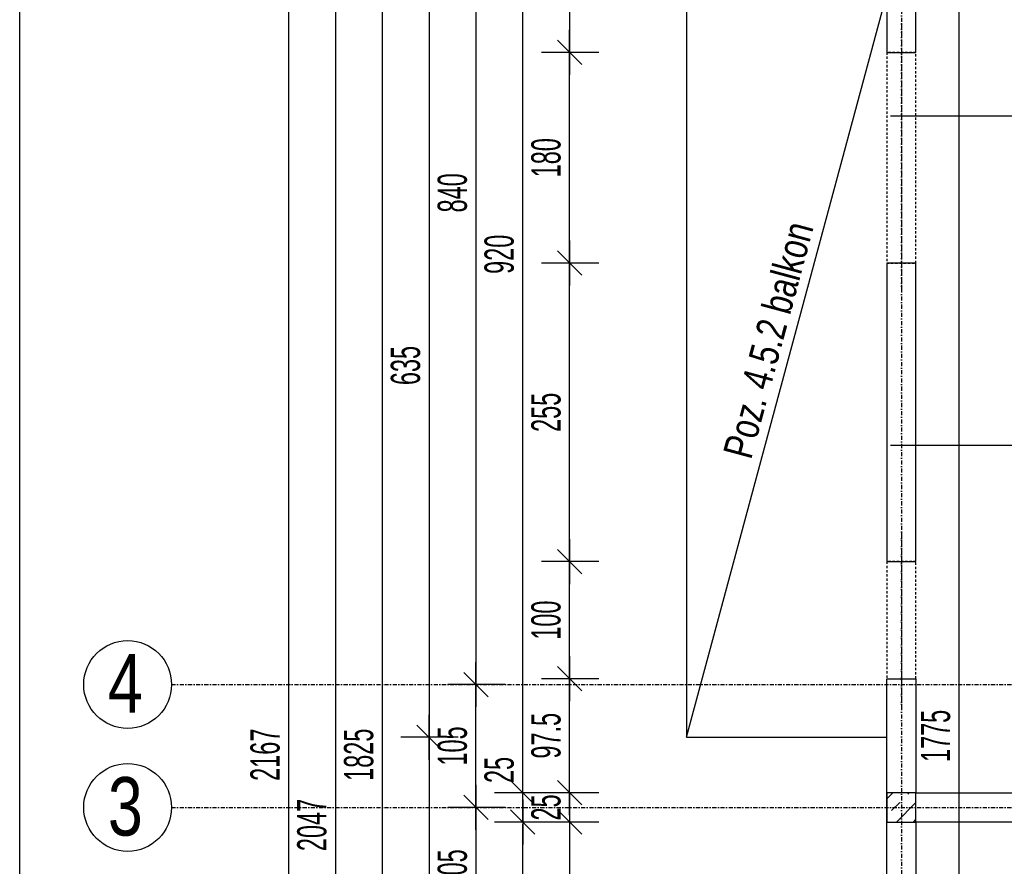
# Model space of a CAD drawing. Header units: millimetres. Extents: x -22500 to -4121, y -19317 to -14831.
# Tile 13 of 70: x -22500 to -21659, y -16849 to -16126. Entities that reach past the tile are written whole.
import ezdxf

# ---------------------------------------------------------------- set-up
doc = ezdxf.new("R2010")
doc.units = ezdxf.units.MM
doc.header["$LTSCALE"] = 10
doc.linetypes.add('MO', pattern=[0.7, 0.35, -0.17, 0.01, -0.17])
doc.linetypes.add('MP', pattern=[0.36, 0.2, -0.16])
doc.layers.add('BA_obw', color=230, linetype='Continuous', plot=False)
for name, color, linetype in [('BA_szr', 1, 'Continuous'), ('BA_txs', 2, 'Continuous'), ('BA_wym', 1, 'Continuous'), ('BD_lpm', 1, 'MP'), ('BD_osm', 1, 'MO'), ('BD_txs', 2, 'Continuous'), ('BD_wic', 1, 'Continuous'), ('BD_wig', 3, 'Continuous'), ('BZ_P_wid', 3, 'Continuous')]:
    doc.layers.add(name, color=color, linetype=linetype)
doc.styles.add('BIKTS', font='bikromsw.shx', dxfattribs={"width": 0.8})
doc.styles.add('BIKWYM', font='bikromsw.shx', dxfattribs={"width": 0.6})
doc.dimstyles.new('BA_KR_100_cm', dxfattribs={"dimtxt": 25, "dimasz": 1.666667, "dimexe": 24, "dimexo": 0, "dimgap": 0, "dimtad": 0, "dimdec": 1, "dimrnd": 0.5, "dimzin": 9, "dimdsep": 46, "dimtxsty": 'BIKWYM', "dimblk": 'WYM-KR', "dimcen": 0, "dimdle": 20, "dimclrd": 256, "dimclre": 256, "dimclrt": 2, "dimadec": 0, "dimazin": 0, "dimtfac": 0.033333, "dimtdec": 1, "dimtmove": 0, "dimatfit": 3, "dimldrblk": 'WYM-KR', "dimfxl": 25, "dimfxlon": 1, "dimtvp": 0.8, "dimtolj": 1, "dimarcsym": 0})
doc.dimstyles.new('BZ_ST_100_cm', dxfattribs={"dimtxt": 25, "dimasz": 1.666667, "dimexe": 24, "dimexo": 0, "dimgap": 0, "dimtad": 0, "dimdec": 1, "dimrnd": 0.5, "dimdsep": 46, "dimtxsty": 'BIKWYM', "dimblk": 'WYM-ST', "dimcen": 0, "dimdle": 20, "dimclrd": 256, "dimclre": 256, "dimclrt": 7, "dimadec": 0, "dimazin": 0, "dimtfac": 0.033333, "dimtdec": 1, "dimtix": 1, "dimtmove": 2, "dimatfit": 3, "dimldrblk": 'WYM-ST', "dimfxl": 25, "dimfxlon": 1, "dimtvp": 0.8, "dimtolj": 1, "dimtzin": 0, "dimarcsym": 0})

# ---------------------------------------------------------------- blocks, each defined once
blk = doc.blocks.new('WYM-KR')
at = {"color": 7, "linetype": 'ByBlock'}
blk.add_line((6.24, 6.24), (-6.24, -6.24), dxfattribs=at)
at = {"linetype": 'ByBlock'}
blk.add_line((11.52, 0), (-11.52, 0), dxfattribs=at)
blk = doc.blocks.new('*D75')
at = {"layer": 'BA_wym', "lineweight": -2}
for p, q in [((-22005.55, -15866.31), (-22054.55, -15866.31)), ((-22030.55, -15867.98), (-22030.55, -16152.14)), ((-22005.55, -16153.81), (-22054.55, -16153.81))]:
    blk.add_line(p, q, dxfattribs=at)
at = {"layer": 'Defpoints', "color": 0}
for p in [(-21759.55, -15866.31), (-22030.55, -16153.81), (-21759.55, -16153.81)]:
    blk.add_point(p, dxfattribs=at)
at = {"layer": 'BA_wym', "lineweight": -2, "xscale": 1.666666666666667, "yscale": 1.666666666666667, "zscale": 1.666666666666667}
for p, rotation in [((-22030.55, -15866.31), 90), ((-22030.55, -16153.81), 270)]:
    blk.add_blockref('WYM-KR', p, dxfattribs=dict(at, rotation=rotation))
at = {"layer": 'BA_wym', "color": 2, "insert": (-22050.55, -16010.06), "char_height": 25, "attachment_point": 5, "rotation": 90, "style": 'BIKWYM'}
blk.add_mtext('\\A1;287.5', dxfattribs=at)
blk = doc.blocks.new('*D76')
at = {"layer": 'BA_wym', "lineweight": -2}
for p, q in [((-22005.55, -16153.81), (-22054.55, -16153.81)), ((-22030.55, -16332.14), (-22030.55, -16155.48)), ((-22005.55, -16333.81), (-22054.55, -16333.81))]:
    blk.add_line(p, q, dxfattribs=at)
at = {"layer": 'Defpoints', "color": 0}
for p in [(-22030.55, -16153.81), (-21759.55, -16153.81), (-21759.55, -16333.81)]:
    blk.add_point(p, dxfattribs=at)
at = {"layer": 'BA_wym', "lineweight": -2, "xscale": 1.666666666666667, "yscale": 1.666666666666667, "zscale": 1.666666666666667}
for p, rotation in [((-22030.55, -16153.81), 90), ((-22030.55, -16333.81), 270)]:
    blk.add_blockref('WYM-KR', p, dxfattribs=dict(at, rotation=rotation))
at = {"layer": 'BA_wym', "color": 2, "insert": (-22050.55, -16243.81), "char_height": 25, "attachment_point": 5, "rotation": 90, "style": 'BIKWYM'}
blk.add_mtext('\\A1;180', dxfattribs=at)
blk = doc.blocks.new('*D77')
at = {"layer": 'BA_wym', "lineweight": -2}
for p, q in [((-22005.55, -16333.81), (-22054.55, -16333.81)), ((-22030.55, -16587.14), (-22030.55, -16335.48)), ((-22005.55, -16588.81), (-22054.55, -16588.81))]:
    blk.add_line(p, q, dxfattribs=at)
at = {"layer": 'Defpoints', "color": 0}
for p in [(-22030.55, -16333.81), (-21759.55, -16333.81), (-21759.55, -16588.81)]:
    blk.add_point(p, dxfattribs=at)
at = {"layer": 'BA_wym', "lineweight": -2, "xscale": 1.666666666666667, "yscale": 1.666666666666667, "zscale": 1.666666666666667}
for p, rotation in [((-22030.55, -16333.81), 90), ((-22030.55, -16588.81), 270)]:
    blk.add_blockref('WYM-KR', p, dxfattribs=dict(at, rotation=rotation))
at = {"layer": 'BA_wym', "color": 2, "insert": (-22050.55, -16461.31), "char_height": 25, "attachment_point": 5, "rotation": 90, "style": 'BIKWYM'}
blk.add_mtext('\\A1;255', dxfattribs=at)
blk = doc.blocks.new('*D78')
at = {"layer": 'BA_wym', "lineweight": -2}
for p, q in [((-22005.55, -16588.81), (-22054.55, -16588.81)), ((-22030.55, -16687.14), (-22030.55, -16590.48)), ((-22005.55, -16688.81), (-22054.55, -16688.81))]:
    blk.add_line(p, q, dxfattribs=at)
at = {"layer": 'Defpoints', "color": 0}
for p in [(-22030.55, -16588.81), (-21759.55, -16588.81), (-21759.55, -16688.81)]:
    blk.add_point(p, dxfattribs=at)
at = {"layer": 'BA_wym', "lineweight": -2, "xscale": 1.666666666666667, "yscale": 1.666666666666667, "zscale": 1.666666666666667}
for p, rotation in [((-22030.55, -16588.81), 90), ((-22030.55, -16688.81), 270)]:
    blk.add_blockref('WYM-KR', p, dxfattribs=dict(at, rotation=rotation))
at = {"layer": 'BA_wym', "color": 2, "insert": (-22050.55, -16638.81), "char_height": 25, "attachment_point": 5, "rotation": 90, "style": 'BIKWYM'}
blk.add_mtext('\\A1;100', dxfattribs=at)
blk = doc.blocks.new('*D79')
at = {"layer": 'BA_wym', "lineweight": -2}
for p, q in [((-22005.55, -16688.81), (-22054.55, -16688.81)), ((-22030.55, -16784.64), (-22030.55, -16690.48)), ((-22005.55, -16786.31), (-22054.55, -16786.31))]:
    blk.add_line(p, q, dxfattribs=at)
at = {"layer": 'Defpoints', "color": 0}
for p in [(-22030.55, -16688.81), (-21759.55, -16688.81), (-21759.55, -16786.31)]:
    blk.add_point(p, dxfattribs=at)
at = {"layer": 'BA_wym', "lineweight": -2, "xscale": 1.666666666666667, "yscale": 1.666666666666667, "zscale": 1.666666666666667}
for p, rotation in [((-22030.55, -16688.81), 90), ((-22030.55, -16786.31), 270)]:
    blk.add_blockref('WYM-KR', p, dxfattribs=dict(at, rotation=rotation))
at = {"layer": 'BA_wym', "color": 2, "insert": (-22050.55, -16737.56), "char_height": 25, "attachment_point": 5, "rotation": 90, "style": 'BIKWYM'}
blk.add_mtext('\\A1;97.5', dxfattribs=at)
blk = doc.blocks.new('*D80')
at = {"layer": 'BA_wym', "lineweight": -2}
for p, q in [((-22005.55, -16786.31), (-22054.55, -16786.31)), ((-22030.55, -16784.64), (-22030.55, -16782.98)), ((-22030.55, -16786.31), (-22030.55, -16811.31)), ((-22005.55, -16811.31), (-22054.55, -16811.31)), ((-22030.55, -16812.98), (-22030.55, -16814.64))]:
    blk.add_line(p, q, dxfattribs=at)
at = {"layer": 'Defpoints', "color": 0}
for p in [(-21759.55, -16786.31), (-22030.55, -16811.31), (-21759.55, -16811.31)]:
    blk.add_point(p, dxfattribs=at)
at = {"layer": 'BA_wym', "lineweight": -2, "xscale": 1.666666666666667, "yscale": 1.666666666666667, "zscale": 1.666666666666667}
for p, rotation in [((-22030.55, -16786.31), 270), ((-22030.55, -16811.31), 90)]:
    blk.add_blockref('WYM-KR', p, dxfattribs=dict(at, rotation=rotation))
at = {"layer": 'BA_wym', "color": 2, "insert": (-22050.55, -16798.81), "char_height": 25, "attachment_point": 5, "rotation": 90, "style": 'BIKWYM'}
blk.add_mtext('\\A1;25', dxfattribs=at)
blk = doc.blocks.new('*D81')
at = {"layer": 'BA_wym', "lineweight": -2}
for p, q in [((-22005.55, -16811.31), (-22054.55, -16811.31)), ((-22030.55, -16812.98), (-22030.55, -16947.14)), ((-22005.55, -16948.81), (-22054.55, -16948.81))]:
    blk.add_line(p, q, dxfattribs=at)
at = {"layer": 'Defpoints', "color": 0}
for p in [(-21759.55, -16811.31), (-22030.55, -16948.81), (-21759.55, -16948.81)]:
    blk.add_point(p, dxfattribs=at)
at = {"layer": 'BA_wym', "lineweight": -2, "xscale": 1.666666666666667, "yscale": 1.666666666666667, "zscale": 1.666666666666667}
for p, rotation in [((-22030.55, -16811.31), 90), ((-22030.55, -16948.81), 270)]:
    blk.add_blockref('WYM-KR', p, dxfattribs=dict(at, rotation=rotation))
at = {"layer": 'BA_wym', "color": 2, "insert": (-22050.55, -16880.06), "char_height": 25, "attachment_point": 5, "rotation": 90, "style": 'BIKWYM'}
blk.add_mtext('\\A1;137.5', dxfattribs=at)
blk = doc.blocks.new('*D86')
at = {"layer": 'BA_wym', "lineweight": -2}
for p, q in [((-22045.55, -15866.31), (-22094.55, -15866.31)), ((-22070.55, -16784.64), (-22070.55, -15867.98)), ((-22045.55, -16786.31), (-22094.55, -16786.31))]:
    blk.add_line(p, q, dxfattribs=at)
at = {"layer": 'Defpoints', "color": 0}
for p in [(-22070.55, -15866.31), (-21759.55, -15866.31), (-21759.55, -16786.31)]:
    blk.add_point(p, dxfattribs=at)
at = {"layer": 'BA_wym', "lineweight": -2, "xscale": 1.666666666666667, "yscale": 1.666666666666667, "zscale": 1.666666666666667}
for p, rotation in [((-22070.55, -15866.31), 90), ((-22070.55, -16786.31), 270)]:
    blk.add_blockref('WYM-KR', p, dxfattribs=dict(at, rotation=rotation))
at = {"layer": 'BA_wym', "color": 2, "insert": (-22090.55, -16326.31), "char_height": 25, "attachment_point": 5, "rotation": 90, "style": 'BIKWYM'}
blk.add_mtext('\\A1;920', dxfattribs=at)
blk = doc.blocks.new('*D87')
at = {"layer": 'BA_wym', "lineweight": -2}
for p, q in [((-22070.55, -16784.64), (-22070.55, -16750.6)), ((-22045.55, -16786.31), (-22094.55, -16786.31)), ((-22070.55, -16811.31), (-22070.55, -16786.31)), ((-22045.55, -16811.31), (-22094.55, -16811.31)), ((-22070.55, -16812.98), (-22070.55, -16814.64))]:
    blk.add_line(p, q, dxfattribs=at)
at = {"layer": 'Defpoints', "color": 0}
for p in [(-22070.55, -16786.31), (-21759.55, -16786.31), (-21759.55, -16811.31)]:
    blk.add_point(p, dxfattribs=at)
at = {"layer": 'BA_wym', "lineweight": -2, "xscale": 1.666666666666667, "yscale": 1.666666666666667, "zscale": 1.666666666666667}
for p, rotation in [((-22070.55, -16786.31), 270), ((-22070.55, -16811.31), 90)]:
    blk.add_blockref('WYM-KR', p, dxfattribs=dict(at, rotation=rotation))
at = {"layer": 'BA_wym', "color": 2, "insert": (-22090.55, -16766.79), "char_height": 25, "attachment_point": 5, "rotation": 90, "style": 'BIKWYM'}
blk.add_mtext('\\A1;25', dxfattribs=at)
blk = doc.blocks.new('*D88')
at = {"layer": 'BA_wym', "lineweight": -2}
for p, q in [((-22045.55, -16811.31), (-22094.55, -16811.31)), ((-22070.55, -17639.64), (-22070.55, -16812.98)), ((-22045.55, -17641.31), (-22094.55, -17641.31))]:
    blk.add_line(p, q, dxfattribs=at)
at = {"layer": 'Defpoints', "color": 0}
for p in [(-22070.55, -16811.31), (-21759.55, -16811.31), (-21734.55, -17641.31)]:
    blk.add_point(p, dxfattribs=at)
at = {"layer": 'BA_wym', "lineweight": -2, "xscale": 1.666666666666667, "yscale": 1.666666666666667, "zscale": 1.666666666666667}
for p, rotation in [((-22070.55, -16811.31), 90), ((-22070.55, -17641.31), 270)]:
    blk.add_blockref('WYM-KR', p, dxfattribs=dict(at, rotation=rotation))
at = {"layer": 'BA_wym', "color": 2, "insert": (-22090.55, -17226.31), "char_height": 25, "attachment_point": 5, "rotation": 90, "style": 'BIKWYM'}
blk.add_mtext('\\A1;830', dxfattribs=at)
blk = doc.blocks.new('*D92')
at = {"layer": 'BA_wym', "lineweight": -2}
for p, q in [((-22085.55, -15853.81), (-22134.55, -15853.81)), ((-22110.55, -15855.48), (-22110.55, -16692.14)), ((-22085.55, -16693.81), (-22134.55, -16693.81))]:
    blk.add_line(p, q, dxfattribs=at)
at = {"layer": 'Defpoints', "color": 0}
for p in [(-21759.55, -15853.81), (-22110.55, -16693.81), (-21759.55, -16693.81)]:
    blk.add_point(p, dxfattribs=at)
at = {"layer": 'BA_wym', "lineweight": -2, "xscale": 1.666666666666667, "yscale": 1.666666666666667, "zscale": 1.666666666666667}
for p, rotation in [((-22110.55, -15853.81), 90), ((-22110.55, -16693.81), 270)]:
    blk.add_blockref('WYM-KR', p, dxfattribs=dict(at, rotation=rotation))
at = {"layer": 'BA_wym', "color": 2, "insert": (-22130.55, -16273.81), "char_height": 25, "attachment_point": 5, "rotation": 90, "style": 'BIKWYM'}
blk.add_mtext('\\A1;840', dxfattribs=at)
blk = doc.blocks.new('*D93')
at = {"layer": 'BA_wym', "lineweight": -2}
for p, q in [((-22085.55, -16693.81), (-22134.55, -16693.81)), ((-22110.55, -16797.14), (-22110.55, -16695.48)), ((-22085.55, -16798.81), (-22134.55, -16798.81))]:
    blk.add_line(p, q, dxfattribs=at)
at = {"layer": 'Defpoints', "color": 0}
for p in [(-22110.55, -16693.81), (-21759.55, -16693.81), (-21759.55, -16798.81)]:
    blk.add_point(p, dxfattribs=at)
at = {"layer": 'BA_wym', "lineweight": -2, "xscale": 1.666666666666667, "yscale": 1.666666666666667, "zscale": 1.666666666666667}
for p, rotation in [((-22110.55, -16693.81), 90), ((-22110.55, -16798.81), 270)]:
    blk.add_blockref('WYM-KR', p, dxfattribs=dict(at, rotation=rotation))
at = {"layer": 'BA_wym', "color": 2, "insert": (-22130.55, -16746.31), "char_height": 25, "attachment_point": 5, "rotation": 90, "style": 'BIKWYM'}
blk.add_mtext('\\A1;105', dxfattribs=at)
blk = doc.blocks.new('*D94')
at = {"layer": 'BA_wym', "lineweight": -2}
for p, q in [((-22085.55, -16798.81), (-22134.55, -16798.81)), ((-22110.55, -16800.48), (-22110.55, -16902.14)), ((-22085.55, -16903.81), (-22134.55, -16903.81))]:
    blk.add_line(p, q, dxfattribs=at)
at = {"layer": 'Defpoints', "color": 0}
for p in [(-21759.55, -16798.81), (-22110.55, -16903.81), (-21759.55, -16903.81)]:
    blk.add_point(p, dxfattribs=at)
at = {"layer": 'BA_wym', "lineweight": -2, "xscale": 1.666666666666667, "yscale": 1.666666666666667, "zscale": 1.666666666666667}
for p, rotation in [((-22110.55, -16798.81), 90), ((-22110.55, -16903.81), 270)]:
    blk.add_blockref('WYM-KR', p, dxfattribs=dict(at, rotation=rotation))
at = {"layer": 'BA_wym', "color": 2, "insert": (-22130.55, -16851.31), "char_height": 25, "attachment_point": 5, "rotation": 90, "style": 'BIKWYM'}
blk.add_mtext('\\A1;105', dxfattribs=at)
blk = doc.blocks.new('*D98')
at = {"layer": 'BA_wym', "lineweight": -2}
for p, q in [((-22165.55, -15841.31), (-22214.55, -15841.31)), ((-22190.55, -15842.98), (-22190.55, -17664.64)), ((-22165.55, -17666.31), (-22214.55, -17666.31))]:
    blk.add_line(p, q, dxfattribs=at)
at = {"layer": 'Defpoints', "color": 0}
for p in [(-21759.55, -15841.31), (-22190.55, -17666.31), (-21734.55, -17666.31)]:
    blk.add_point(p, dxfattribs=at)
at = {"layer": 'BA_wym', "lineweight": -2, "xscale": 1.666666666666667, "yscale": 1.666666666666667, "zscale": 1.666666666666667}
for p, rotation in [((-22190.55, -15841.31), 90), ((-22190.55, -17666.31), 270)]:
    blk.add_blockref('WYM-KR', p, dxfattribs=dict(at, rotation=rotation))
at = {"layer": 'BA_wym', "color": 2, "insert": (-22210.55, -16753.81), "char_height": 25, "attachment_point": 5, "rotation": 90, "style": 'BIKWYM'}
blk.add_mtext('\\A1;1825', dxfattribs=at)
blk = doc.blocks.new('*D100')
at = {"layer": 'BA_wym', "lineweight": -2}
for p, q in [((-22205.55, -15790.31), (-22254.55, -15790.31)), ((-22230.55, -15791.98), (-22230.55, -17835.64)), ((-22205.55, -17837.31), (-22254.55, -17837.31))]:
    blk.add_line(p, q, dxfattribs=at)
at = {"layer": 'Defpoints', "color": 0}
for p in [(-21069.55, -15790.31), (-22230.55, -17837.31), (-21759.55, -17837.31)]:
    blk.add_point(p, dxfattribs=at)
at = {"layer": 'BA_wym', "lineweight": -2, "xscale": 1.666666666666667, "yscale": 1.666666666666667, "zscale": 1.666666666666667}
for p, rotation in [((-22230.55, -15790.31), 90), ((-22230.55, -17837.31), 270)]:
    blk.add_blockref('WYM-KR', p, dxfattribs=dict(at, rotation=rotation))
at = {"layer": 'BA_wym', "color": 2, "insert": (-22250.55, -16813.81), "char_height": 25, "attachment_point": 5, "rotation": 90, "style": 'BIKWYM'}
blk.add_mtext('\\A1;2047', dxfattribs=at)
blk = doc.blocks.new('*D132')
at = {"layer": 'BA_wym', "lineweight": -2}
for p, q in [((-21930.55, -18162.76), (-21930.55, -18226.76)), ((-21759.55, -18162.76), (-21759.55, -18226.76)), ((-21761.22, -18202.76), (-21928.88, -18202.76))]:
    blk.add_line(p, q, dxfattribs=at)
at = {"layer": 'Defpoints', "color": 0}
for p in [(-21930.55, -16738.81), (-21759.55, -17837.31), (-21930.55, -18202.76)]:
    blk.add_point(p, dxfattribs=at)
at = {"layer": 'BA_wym', "lineweight": -2, "xscale": 1.666666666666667, "yscale": 1.666666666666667, "zscale": 1.666666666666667, "rotation": 180}
blk.add_blockref('WYM-KR', (-21930.55, -18202.76), dxfattribs=at)
at = {"layer": 'BA_wym', "lineweight": -2, "xscale": 1.666666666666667, "yscale": 1.666666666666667, "zscale": 1.666666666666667}
blk.add_blockref('WYM-KR', (-21759.55, -18202.76), dxfattribs=at)
at = {"layer": 'BA_wym', "color": 2, "insert": (-21845.05, -18182.76), "char_height": 25, "attachment_point": 5, "style": 'BIKWYM'}
blk.add_mtext('\\A1;171', dxfattribs=at)
blk = doc.blocks.new('*D133')
at = {"layer": 'BA_wym', "lineweight": -2}
for p, q in [((-21930.55, -18202.76), (-21930.55, -18266.76)), ((-18983.55, -18202.76), (-18983.55, -18266.76)), ((-21928.88, -18242.76), (-18985.22, -18242.76))]:
    blk.add_line(p, q, dxfattribs=at)
at = {"layer": 'Defpoints', "color": 0}
for p in [(-21930.55, -16738.81), (-18983.55, -16738.81), (-18983.55, -18242.76)]:
    blk.add_point(p, dxfattribs=at)
at = {"layer": 'BA_wym', "lineweight": -2, "xscale": 1.666666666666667, "yscale": 1.666666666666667, "zscale": 1.666666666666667, "rotation": 180}
blk.add_blockref('WYM-KR', (-21930.55, -18242.76), dxfattribs=at)
at = {"layer": 'BA_wym', "lineweight": -2, "xscale": 1.666666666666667, "yscale": 1.666666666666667, "zscale": 1.666666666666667}
blk.add_blockref('WYM-KR', (-18983.55, -18242.76), dxfattribs=at)
at = {"layer": 'BA_wym', "color": 2, "insert": (-20457.05, -18222.76), "char_height": 25, "attachment_point": 5, "style": 'BIKWYM'}
blk.add_mtext('\\A1;2947', dxfattribs=at)
blk = doc.blocks.new('*D135')
at = {"layer": 'BA_wym', "lineweight": -2}
for p, q in [((-22125.55, -16103.81), (-22174.55, -16103.81)), ((-22150.55, -16105.48), (-22150.55, -16737.14)), ((-22125.55, -16738.81), (-22174.55, -16738.81))]:
    blk.add_line(p, q, dxfattribs=at)
at = {"layer": 'Defpoints', "color": 0}
for p in [(-22110.55, -16103.81), (-22150.55, -16738.81), (-21930.55, -16738.81)]:
    blk.add_point(p, dxfattribs=at)
at = {"layer": 'BA_wym', "lineweight": -2, "xscale": 1.666666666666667, "yscale": 1.666666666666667, "zscale": 1.666666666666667}
for p, rotation in [((-22150.55, -16103.81), 90), ((-22150.55, -16738.81), 270)]:
    blk.add_blockref('WYM-KR', p, dxfattribs=dict(at, rotation=rotation))
at = {"layer": 'BA_wym', "color": 2, "insert": (-22170.55, -16421.31), "char_height": 25, "attachment_point": 5, "rotation": 90, "style": 'BIKWYM'}
blk.add_mtext('\\A1;635', dxfattribs=at)
blk = doc.blocks.new('*D136')
at = {"layer": 'BA_wym', "lineweight": -2}
for p, q in [((-22125.55, -16738.81), (-22174.55, -16738.81)), ((-22150.55, -16740.48), (-22150.55, -17835.64)), ((-22125.55, -17837.31), (-22174.55, -17837.31))]:
    blk.add_line(p, q, dxfattribs=at)
at = {"layer": 'Defpoints', "color": 0}
for p in [(-21930.55, -16738.81), (-22150.55, -17837.31), (-22110.55, -17837.31)]:
    blk.add_point(p, dxfattribs=at)
at = {"layer": 'BA_wym', "lineweight": -2, "xscale": 1.666666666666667, "yscale": 1.666666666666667, "zscale": 1.666666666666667}
for p, rotation in [((-22150.55, -16738.81), 90), ((-22150.55, -17837.31), 270)]:
    blk.add_blockref('WYM-KR', p, dxfattribs=dict(at, rotation=rotation))
at = {"layer": 'BA_wym', "color": 2, "insert": (-22170.55, -17288.06), "char_height": 25, "attachment_point": 5, "rotation": 90, "style": 'BIKWYM'}
blk.add_mtext('\\A1;1098.5', dxfattribs=at)
blk = doc.blocks.new('*D201')
at = {"layer": 'BA_wym', "lineweight": -2}
for p, q in [((-22245.55, -15670.3), (-22294.55, -15670.3)), ((-22270.55, -15671.97), (-22270.55, -17835.64)), ((-22245.55, -17837.31), (-22294.55, -17837.31))]:
    blk.add_line(p, q, dxfattribs=at)
at = {"layer": 'Defpoints', "color": 0}
for p in [(-21075.55, -15670.3), (-22270.55, -17837.31), (-21759.55, -17837.31)]:
    blk.add_point(p, dxfattribs=at)
at = {"layer": 'BA_wym', "lineweight": -2, "xscale": 1.666666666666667, "yscale": 1.666666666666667, "zscale": 1.666666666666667}
for p, rotation in [((-22270.55, -15670.3), 90), ((-22270.55, -17837.31), 270)]:
    blk.add_blockref('WYM-KR', p, dxfattribs=dict(at, rotation=rotation))
at = {"layer": 'BA_wym', "color": 2, "insert": (-22290.55, -16753.81), "char_height": 25, "attachment_point": 5, "rotation": 90, "style": 'BIKWYM'}
blk.add_mtext('\\A1;2167', dxfattribs=at)
blk = doc.blocks.new('WYM-ST')
blk.add_hatch(color=256).paths.add_polyline_path([(-13, 2.88), (0, 0), (-13, -2.88)])
blk.add_lwpolyline([(0, 0), (-13, 2.88), (-13, -2.88), (0, 0)])
blk = doc.blocks.new('*D402')
at = {"layer": 'BA_wym', "lineweight": -2}
for p, q in [((-21536.53, -16706.31), (-21585.53, -16706.31)), ((-21561.53, -17639.64), (-21561.53, -16707.98)), ((-21586.53, -17641.31), (-21537.53, -17641.31))]:
    blk.add_line(p, q, dxfattribs=at)
at = {"layer": 'Defpoints', "color": 0}
for p in [(-21561.53, -16706.31), (-20860.55, -16706.31), (-21734.55, -17641.31)]:
    blk.add_point(p, dxfattribs=at)
at = {"layer": 'BA_wym', "lineweight": -2, "xscale": 1.666666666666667, "yscale": 1.666666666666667, "zscale": 1.666666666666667}
for p, rotation in [((-21561.53, -16706.31), 90), ((-21561.53, -17641.31), 270)]:
    blk.add_blockref('WYM-ST', p, dxfattribs=dict(at, rotation=rotation))
at = {"layer": 'BA_wym', "color": 7, "insert": (-21581.53, -17148.1), "char_height": 25, "attachment_point": 5, "rotation": 90, "style": 'BIKWYM'}
blk.add_mtext('\\A1;935', dxfattribs=at)
blk = doc.blocks.new('*D424')
at = {"layer": 'BA_wym', "lineweight": -2}
for p, q in [((-21722.72, -15866.31), (-21673.72, -15866.31)), ((-21697.72, -17639.64), (-21697.72, -15867.98)), ((-21722.72, -17641.31), (-21673.72, -17641.31))]:
    blk.add_line(p, q, dxfattribs=at)
at = {"layer": 'Defpoints', "color": 0}
for p in [(-21734.55, -15866.31), (-21697.72, -15866.31), (-21734.55, -17641.31)]:
    blk.add_point(p, dxfattribs=at)
at = {"layer": 'BA_wym', "lineweight": -2, "xscale": 1.666666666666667, "yscale": 1.666666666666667, "zscale": 1.666666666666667}
for p, rotation in [((-21697.72, -15866.31), 90), ((-21697.72, -17641.31), 270)]:
    blk.add_blockref('WYM-ST', p, dxfattribs=dict(at, rotation=rotation))
at = {"layer": 'BA_wym', "color": 7, "insert": (-21717.72, -16737.72), "char_height": 25, "attachment_point": 5, "rotation": 90, "style": 'BIKWYM'}
blk.add_mtext('\\A1;1775', dxfattribs=at)

msp = doc.modelspace()

# ---------------------------------------------------------------- hatches: boundary and pattern name
at = {"layer": 'BA_szr'}
h = msp.add_hatch(dxfattribs=at)
h.set_pattern_fill('BIK_ZELBET', color=256, scale=100, angle=45, pattern_type=2)
h.set_pattern_definition([(45, (-33373.328, -17855.161), (-14.142136, 14.142136), []), (45, (-33380.399, -17848.09), (-14.142136, 14.142136), [10, -10])])
h.paths.add_polyline_path([(-21759.55, -16811.31), (-21734.55, -16811.31), (-21734.55, -16786.31), (-21759.55, -16786.31)])

# ---------------------------------------------------------------- linework, layer by layer
at = {"layer": 'BA_obw'}
msp.add_lwpolyline([(-22500.26, -14831.21), (-18427.75, -14831.21), (-18427.75, -18828.3), (-22500.26, -18828.3)], close=True, dxfattribs=at)
at = {"layer": 'BD_lpm'}
for points in [[(-21734.55, -16153.81), (-21759.55, -16153.81), (-21759.55, -16333.81), (-21734.55, -16333.81)], [(-21734.55, -16588.81), (-21759.55, -16588.81), (-21759.55, -16688.81), (-21734.55, -16688.81)]]:
    msp.add_lwpolyline(points, close=True, dxfattribs=at)
at = {"layer": 'BD_osm', "color": 5}
for p, q in [((-21747.05, -16128.81), (-21747.05, -16358.81)), ((-21747.05, -16563.81), (-21747.05, -16713.81))]:
    msp.add_line(p, q, dxfattribs=at)
at = {"layer": 'BD_osm'}
for points in [[(-21747.05, -15130.31), (-21747.05, -18342.76)], [(-22370.55, -16693.81), (-18543.55, -16693.81)], [(-22370.55, -16798.81), (-18543.55, -16798.81)]]:
    msp.add_lwpolyline(points, dxfattribs=at)
at = {"layer": 'BD_wic'}
for points in [[(-21759.55, -16103.81), (-21930.55, -16103.81), (-21930.55, -16738.81), (-21759.55, -16738.81)], [(-21930.55, -16738.81), (-21759.55, -16103.81)]]:
    msp.add_lwpolyline(points, dxfattribs=at)
for centre in [(-22408.05, -16693.81), (-22408.05, -16798.81)]:
    msp.add_circle(centre, 37.5, dxfattribs=at)
at = {"layer": 'BD_wig'}
for points in [[(-21627.05, -15866.31), (-21627.05, -15841.31), (-21759.55, -15841.31), (-21759.55, -16153.81), (-21734.55, -16153.81), (-21734.55, -15866.31), (-21627.05, -15866.31)], [(-21759.55, -16688.81), (-21734.55, -16688.81), (-21734.55, -16786.31), (-21219.55, -16786.31), (-21219.55, -16681.31), (-21180.51, -16681.31), (-21180.51, -16706.31), (-21194.55, -16706.31), (-21194.55, -16891.31), (-21183.55, -16891.31), (-21183.55, -16916.31), (-21219.55, -16916.31), (-21219.55, -16811.31), (-21734.55, -16811.31), (-21734.55, -16948.81), (-21759.55, -16948.81), (-21759.55, -16688.81)]]:
    msp.add_lwpolyline(points, dxfattribs=at)
for points in [[(-21734.55, -16333.81), (-21759.55, -16333.81), (-21759.55, -16588.81), (-21734.55, -16588.81)], [(-21759.55, -16811.31), (-21734.55, -16811.31), (-21734.55, -16786.31), (-21759.55, -16786.31)]]:
    msp.add_lwpolyline(points, close=True, dxfattribs=at)
at = {"layer": 'BZ_P_wid', "const_width": 1.2}
for points in [[(-21756.55, -16208.14), (-20722.55, -16208.14)], [(-21756.55, -16489.48), (-20820.55, -16489.48)]]:
    msp.add_lwpolyline(points, dxfattribs=at)

# ---------------------------------------------------------------- texts
at = {"layer": 'BA_txs', "style": 'BIKTS', "width": 0.8}
msp.add_text('Poz. 4.5.2 balkon', height=25, rotation=74.92827, dxfattribs=at).set_placement((-21875.54, -16502.46))
at = {"layer": 'BD_txs', "style": 'BIKTS', "width": 0.8}
for s, p in [('4', (-22424.86, -16717.87)), ('3', (-22424.86, -16822.87))]:
    msp.add_text(s, height=50, dxfattribs=at).set_placement(p)

# ---------------------------------------------------------------- dimensions: what is measured, and where the dimension line sits
at = {"layer": 'BA_wym'}
for base, p1, p2, picture, middle in [((-22270.55, -17837.31), (-21075.55, -15670.3), (-21759.55, -17837.31), '*D201', (-22290.55, -16753.81)), ((-22230.55, -17837.31), (-21069.55, -15790.31), (-21759.55, -17837.31), '*D100', (-22250.55, -16813.81)), ((-22190.55, -17666.31), (-21759.55, -15841.31), (-21734.55, -17666.31), '*D98', (-22210.55, -16753.81)), ((-22110.55, -16693.81), (-21759.55, -15853.81), (-21759.55, -16693.81), '*D92', (-22130.55, -16273.81)), ((-22070.55, -15866.31), (-21759.55, -16786.31), (-21759.55, -15866.31), '*D86', (-22090.55, -16326.31)), ((-22030.55, -16153.81), (-21759.55, -15866.31), (-21759.55, -16153.81), '*D75', (-22050.55, -16010.06)), ((-22150.55, -16738.81), (-22110.55, -16103.81), (-21930.55, -16738.81), '*D135', (-22170.55, -16421.31)), ((-22030.55, -16153.81), (-21759.55, -16333.81), (-21759.55, -16153.81), '*D76', (-22050.55, -16243.81)), ((-22030.55, -16333.81), (-21759.55, -16588.81), (-21759.55, -16333.81), '*D77', (-22050.55, -16461.31)), ((-22030.55, -16588.81), (-21759.55, -16688.81), (-21759.55, -16588.81), '*D78', (-22050.55, -16638.81)), ((-22030.55, -16688.81), (-21759.55, -16786.31), (-21759.55, -16688.81), '*D79', (-22050.55, -16737.56)), ((-22110.55, -16693.81), (-21759.55, -16798.81), (-21759.55, -16693.81), '*D93', (-22130.55, -16746.31)), ((-22150.55, -17837.31), (-21930.55, -16738.81), (-22110.55, -17837.31), '*D136', (-22170.55, -17288.06)), ((-22070.55, -16786.31), (-21759.55, -16811.31), (-21759.55, -16786.31), '*D87', (-22090.55, -16766.79)), ((-22110.55, -16903.81), (-21759.55, -16798.81), (-21759.55, -16903.81), '*D94', (-22130.55, -16851.31)), ((-22070.55, -16811.31), (-21734.55, -17641.31), (-21759.55, -16811.31), '*D88', (-22090.55, -17226.31)), ((-22030.55, -16948.81), (-21759.55, -16811.31), (-21759.55, -16948.81), '*D81', (-22050.55, -16880.06))]:
    dim = msp.add_linear_dim(base=base, p1=p1, p2=p2, angle=90, dimstyle='BA_KR_100_cm', override={"dimatfit": 1}, dxfattribs=at)
    dim.commit()
    dim.dimension.update_dxf_attribs({"geometry": picture, "text_midpoint": middle})
for base, p1, p2, dimstyle, override, picture, middle in [((-21697.72, -15866.31), (-21734.55, -17641.31), (-21734.55, -15866.31), 'BZ_ST_100_cm', {"dimrnd": 1, "dimblk": 'WYM-ST'}, '*D424', (-21717.72, -16737.72)), ((-21561.53, -16706.31), (-21734.55, -17641.31), (-20860.55, -16706.31), 'BZ_ST_100_cm', {"dimrnd": 1, "dimblk": 'WYM-ST'}, '*D402', (-21581.53, -17148.1)), ((-22030.55, -16811.31), (-21759.55, -16786.31), (-21759.55, -16811.31), 'BA_KR_100_cm', {"dimatfit": 1}, '*D80', (-22030.55, -16798.81))]:
    dim = msp.add_linear_dim(base=base, p1=p1, p2=p2, angle=90, dimstyle=dimstyle, override=override, dxfattribs=at)
    dim.commit()
    dim.dimension.update_dxf_attribs({"geometry": picture, "text_midpoint": middle, "dimtype": 160})
for base, p1, p2, picture, middle in [((-21930.55, -18202.76), (-21759.55, -17837.31), (-21930.55, -16738.81), '*D132', (-21845.05, -18182.76)), ((-18983.55, -18242.76), (-21930.55, -16738.81), (-18983.55, -16738.81), '*D133', (-20457.05, -18222.76))]:
    dim = msp.add_linear_dim(base=base, p1=p1, p2=p2, dimstyle='BA_KR_100_cm', override={"dimatfit": 1, "dimfxl": 40}, dxfattribs=at)
    dim.commit()
    dim.dimension.update_dxf_attribs({"geometry": picture, "text_midpoint": middle})

doc.saveas('drawing.dxf')
